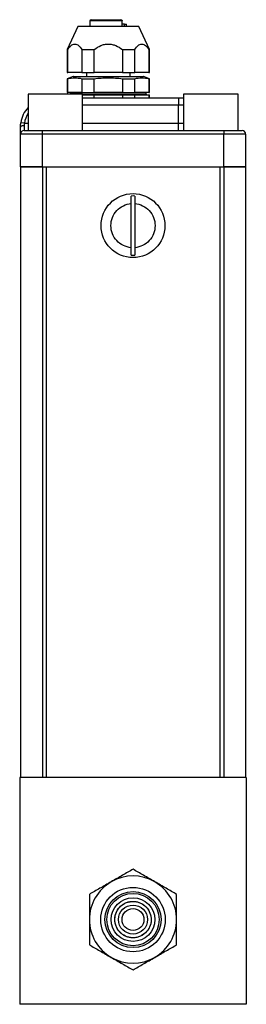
# Model space of a CAD drawing. Header units: inches. Extents: x 3.69 to 9.52, y 3.26 to 7.81.
# Tile 4 of 6: x 7.42 to 7.81, y 4.63 to 6.33. Entities that reach past the tile are written whole.
import ezdxf

# ---------------------------------------------------------------- set-up
doc = ezdxf.new("R2010")
doc.units = ezdxf.units.IN
doc.header["$MEASUREMENT"] = 0

msp = doc.modelspace()

# ---------------------------------------------------------------- linework, layer by layer
at = {"color": 7, "linetype": 'Continuous', "lineweight": 25}
for p, q in [((7.5417, 6.3232), (7.5417, 6.3134)), ((7.5969, 6.3232), (7.5417, 6.3232)), ((7.5969, 6.3134), (7.5969, 6.3232)), ((7.6012, 6.3173), (7.5969, 6.3173)), ((7.6012, 6.3173), (7.6047, 6.3173)), ((7.6012, 6.3134), (7.6012, 6.3173)), ((7.6047, 6.3134), (7.6047, 6.3173)), ((7.5207, 6.3134), (7.5024, 6.274)), ((7.5732, 6.3134), (7.5207, 6.3134)), ((7.6257, 6.3134), (7.5732, 6.3134)), ((7.6441, 6.274), (7.6257, 6.3134)), ((7.5024, 6.274), (7.5024, 6.2346)), ((7.5024, 6.274), (7.5034, 6.274)), ((7.5034, 6.2346), (7.5034, 6.274)), ((7.5278, 6.274), (7.5488, 6.274)), ((7.5278, 6.274), (7.5278, 6.2346)), ((7.5488, 6.2346), (7.5488, 6.274)), ((7.5976, 6.274), (7.6187, 6.274)), ((7.5976, 6.274), (7.5976, 6.2346)), ((7.6187, 6.2346), (7.6187, 6.274)), ((7.6431, 6.274), (7.6441, 6.274)), ((7.6431, 6.274), (7.6431, 6.2346)), ((7.6441, 6.2346), (7.6441, 6.274)), ((7.5024, 6.2346), (7.5034, 6.2346)), ((7.5278, 6.2346), (7.5034, 6.2346)), ((7.5278, 6.2346), (7.5488, 6.2346)), ((7.5358, 6.2346), (7.5358, 6.2277)), ((7.5976, 6.2346), (7.5488, 6.2346)), ((7.5976, 6.2346), (7.6187, 6.2346)), ((7.6106, 6.2277), (7.6106, 6.2346)), ((7.6431, 6.2346), (7.6187, 6.2346)), ((7.6431, 6.2346), (7.6441, 6.2346)), ((7.5127, 6.2275), (7.5024, 6.2237)), ((7.5024, 6.2237), (7.5024, 6.2001)), ((7.5024, 6.2237), (7.5034, 6.2237)), ((7.5034, 6.2001), (7.5034, 6.2237)), ((7.5127, 6.2275), (7.6338, 6.2275)), ((7.5278, 6.2237), (7.5488, 6.2237)), ((7.5278, 6.2237), (7.5278, 6.2001)), ((7.5488, 6.2001), (7.5488, 6.2237)), ((7.5976, 6.2237), (7.6187, 6.2237)), ((7.5976, 6.2237), (7.5976, 6.2001)), ((7.6187, 6.2001), (7.6187, 6.2237)), ((7.6441, 6.2237), (7.6338, 6.2275)), ((7.6431, 6.2237), (7.6441, 6.2237)), ((7.6431, 6.2237), (7.6431, 6.2001)), ((7.6441, 6.2001), (7.6441, 6.2237)), ((7.4354, 6.1972), (7.4354, 6.1347)), ((7.5291, 6.1972), (7.4354, 6.1972)), ((7.5024, 6.2001), (7.5034, 6.2001)), ((7.5278, 6.2001), (7.5034, 6.2001)), ((7.5083, 6.1993), (7.5083, 6.1972)), ((7.6382, 6.1993), (7.5083, 6.1993)), ((7.5278, 6.2001), (7.5488, 6.2001)), ((7.5291, 6.1347), (7.5291, 6.1972)), ((7.5291, 6.1969), (7.6382, 6.1969)), ((7.5291, 6.1962), (7.5488, 6.1962)), ((7.5976, 6.2001), (7.5488, 6.2001)), ((7.5488, 6.1907), (7.5488, 6.1962)), ((7.5488, 6.1962), (7.5976, 6.1962)), ((7.5976, 6.2001), (7.6187, 6.2001)), ((7.5976, 6.1962), (7.5976, 6.1907)), ((7.5976, 6.1962), (7.6187, 6.1962)), ((7.6431, 6.2001), (7.6187, 6.2001)), ((7.6187, 6.1907), (7.6187, 6.1962)), ((7.6187, 6.1962), (7.6431, 6.1962)), ((7.6382, 6.1969), (7.6382, 6.1993)), ((7.6431, 6.2001), (7.6441, 6.2001)), ((7.6431, 6.1962), (7.6431, 6.1907)), ((7.6431, 6.1962), (7.6441, 6.1962)), ((7.6441, 6.1907), (7.6441, 6.1962)), ((7.7026, 6.1972), (7.7026, 6.1347)), ((7.7963, 6.1972), (7.7026, 6.1972)), ((7.7963, 6.1347), (7.7963, 6.1972)), ((7.5291, 6.1907), (7.6937, 6.1907)), ((7.6937, 6.1907), (7.6937, 6.1782)), ((7.6937, 6.1907), (7.7026, 6.1907)), ((7.6937, 6.1782), (7.5291, 6.1782)), ((7.6937, 6.1472), (7.6937, 6.1782)), ((7.7026, 6.1782), (7.6937, 6.1782)), ((7.429, 6.1472), (7.4228, 6.1481)), ((7.429, 6.1472), (7.4354, 6.1472)), ((7.5291, 6.1472), (7.6937, 6.1472)), ((7.6937, 6.1347), (7.6937, 6.1472)), ((7.6937, 6.1472), (7.7026, 6.1472)), ((7.4222, 6.1284), (7.4222, 6.1407)), ((7.4222, 6.0721), (7.4222, 6.1284)), ((7.4597, 6.1284), (7.4222, 6.1284)), ((7.4285, 6.1429), (7.4285, 6.1347)), ((7.4285, 6.1347), (7.4597, 6.1347)), ((7.4597, 6.1347), (7.7719, 6.1347)), ((7.4597, 6.1347), (7.4597, 6.1284)), ((7.7719, 6.1284), (7.4597, 6.1284)), ((7.4597, 6.1284), (7.4597, 6.0721)), ((7.7719, 6.1347), (7.8032, 6.1347)), ((7.7719, 6.1347), (7.7719, 6.1284)), ((7.7719, 6.0721), (7.7719, 6.1284)), ((7.8094, 6.1284), (7.7719, 6.1284)), ((7.8094, 6.1284), (7.8094, 6.0721)), ((7.4597, 6.0721), (7.4222, 6.0721)), ((7.4222, 6.0721), (7.4222, 5.0221)), ((7.4222, 6.0721), (7.4598, 6.0721)), ((7.4597, 6.0721), (7.7719, 6.0721)), ((7.4598, 6.0721), (7.4598, 5.0221)), ((7.4598, 6.0721), (7.4663, 6.0721)), ((7.4663, 6.0721), (7.4663, 5.0221)), ((7.7653, 6.0721), (7.7653, 5.0221)), ((7.7653, 6.0721), (7.7718, 6.0721)), ((7.7718, 6.0721), (7.7718, 5.0221)), ((7.7718, 6.0721), (7.8094, 6.0721)), ((7.8094, 6.0721), (7.7719, 6.0721)), ((7.8094, 6.0721), (7.8094, 5.0221)), ((7.6127, 5.9332), (7.6127, 6.009)), ((7.6187, 6.009), (7.6187, 5.9332)), ((7.8106, 5.0221), (7.4208, 5.0221)), ((7.4208, 5.0221), (7.4208, 4.6323)), ((7.8106, 5.0221), (7.8106, 4.6323)), ((7.8106, 4.6323), (7.4208, 4.6323))]:
    msp.add_line(p, q, dxfattribs=at)
at = {"color": 7, "linetype": 'Continuous', "lineweight": 25, "flags": 128}
msp.add_lwpolyline([(7.4285, 6.1429), (7.4273, 6.1428), (7.4261, 6.1427), (7.425, 6.1425), (7.4241, 6.1422), (7.4233, 6.1419), (7.4227, 6.1415), (7.4224, 6.1411), (7.4222, 6.1407)], dxfattribs=at)
at = {"color": 7, "linetype": 'Continuous', "lineweight": 25}
for centre, radius in [((7.6157, 5.9711), 0.055), ((7.6157, 4.778), 0.0554), ((7.6157, 4.778), 0.0482), ((7.6157, 4.778), 0.045), ((7.6157, 4.778), 0.0375), ((7.6157, 4.778), 0.025), ((7.6157, 4.778), 0.0188)]:
    msp.add_circle(centre, radius, dxfattribs=at)
for centre, radius, start, end in [((7.5437, 6.3232), 0.00197, 90, 180), ((7.5949, 6.3232), 0.00197, 0, 90), ((7.5134, 6.2257), 0.00197, 90, 110.1463), ((7.6331, 6.2257), 0.00197, 69.8537, 90), ((7.5075, 6.1993), 0.000787, 38.8747, 90), ((7.5075, 6.1993), 0.000787, 0, 38.8747), ((7.639, 6.1993), 0.000787, 90, 180), ((7.639, 6.1969), 0.000787, 180, 270), ((7.4722, 6.1407), 0.05, 137.5189, 171.4559), ((7.4722, 6.1407), 0.0437, 147.4431, 171.4559), ((7.4285, 6.1284), 0.00625, 90, 180), ((7.8032, 6.1284), 0.00625, 0, 90), ((7.6157, 5.9711), 0.051, 86.6252, 93.3748), ((7.6157, 5.9711), 0.051, 266.6252, 273.3748), ((7.6157, 4.778), 0.075, 120, 180), ((7.6157, 4.778), 0.075, 60, 120), ((7.6157, 4.778), 0.075, 360, 60), ((7.6157, 4.778), 0.075, 180, 240), ((7.6157, 4.778), 0.075, 300, 360), ((7.6157, 4.778), 0.075, 240, 300)]:
    msp.add_arc(centre, radius, start, end, dxfattribs=at)
for points, knots in [([(7.5437, 6.3252), (7.5437, 6.3252), (7.5455, 6.3252), (7.5522, 6.3252), (7.5569, 6.3252), (7.568, 6.3252), (7.574, 6.3252), (7.5856, 6.3252), (7.5909, 6.3252), (7.5949, 6.3252)], [0, 0, 0, 0, 0.25, 0.25, 0.5, 0.5, 0.75, 0.75, 1, 1, 1, 1]), ([(7.5949, 6.3252), (7.595, 6.3252), (7.5952, 6.3252), (7.5956, 6.3251), (7.5958, 6.325), (7.5961, 6.3248), (7.5964, 6.3245), (7.5968, 6.324), (7.5968, 6.3235), (7.5969, 6.3232)], [0, 0, 0, 0, 0.1244777, 0.236867, 0.3371872, 0.4254695, 0.5017633, 0.7596633, 1, 1, 1, 1]), ([(7.5034, 6.274), (7.5052, 6.2767), (7.5071, 6.279), (7.5102, 6.2815), (7.5113, 6.2822), (7.5134, 6.2831), (7.5145, 6.2833), (7.5167, 6.2833), (7.5178, 6.2831), (7.52, 6.2821), (7.5211, 6.2815), (7.5241, 6.2789), (7.526, 6.2767), (7.5278, 6.274)], [0, 0, 0, 0, 0.25, 0.25, 0.375, 0.375, 0.5, 0.5, 0.625, 0.625, 0.75, 0.75, 1, 1, 1, 1]), ([(7.5488, 6.274), (7.5524, 6.2767), (7.5562, 6.279), (7.5624, 6.2815), (7.5645, 6.2822), (7.5688, 6.2831), (7.571, 6.2833), (7.5755, 6.2833), (7.5777, 6.2831), (7.582, 6.2821), (7.5842, 6.2815), (7.5903, 6.2789), (7.5941, 6.2767), (7.5976, 6.274)], [0, 0, 0, 0, 0.25, 0.25, 0.375, 0.375, 0.5, 0.5, 0.625, 0.625, 0.75, 0.75, 1, 1, 1, 1]), ([(7.6187, 6.274), (7.6205, 6.2767), (7.6223, 6.279), (7.6254, 6.2815), (7.6265, 6.2822), (7.6287, 6.2831), (7.6298, 6.2833), (7.632, 6.2833), (7.6331, 6.2831), (7.6352, 6.2821), (7.6363, 6.2815), (7.6394, 6.2789), (7.6413, 6.2767), (7.6431, 6.274)], [0, 0, 0, 0, 0.25, 0.25, 0.375, 0.375, 0.5, 0.5, 0.625, 0.625, 0.75, 0.75, 1, 1, 1, 1]), ([(7.5134, 6.2277), (7.5134, 6.2277), (7.5134, 6.2277), (7.5135, 6.2277), (7.5137, 6.2277), (7.514, 6.2277), (7.5145, 6.2277), (7.5156, 6.2277), (7.5175, 6.2277), (7.52, 6.2277), (7.5241, 6.2277), (7.5306, 6.2277), (7.5402, 6.2277), (7.5509, 6.2277), (7.5621, 6.2277), (7.5732, 6.2277), (7.5844, 6.2277), (7.5956, 6.2277), (7.6063, 6.2277), (7.6159, 6.2277), (7.6224, 6.2277), (7.6265, 6.2277), (7.629, 6.2277), (7.6309, 6.2277), (7.632, 6.2277), (7.6327, 6.2277), (7.633, 6.2277), (7.6331, 6.2277), (7.6331, 6.2277)], [0, 0, 0, 0, 0.011674, 0.023326, 0.034972, 0.046628, 0.058309, 0.089194, 0.120102, 0.152274, 0.184469, 0.250118, 0.315768, 0.380053, 0.441772, 0.500003, 0.558234, 0.619953, 0.684238, 0.749887, 0.815537, 0.847709, 0.879904, 0.910789, 0.941696, 0.961133, 0.980543, 1, 1, 1, 1]), ([(7.4222, 6.1407), (7.4222, 6.1411), (7.4222, 6.1419), (7.4223, 6.1431), (7.4224, 6.1444), (7.4225, 6.1456), (7.4226, 6.1469), (7.4227, 6.1477), (7.4228, 6.1481)], [0, 0, 0, 0, 0.165919, 0.331525, 0.497278, 0.66364, 0.831065, 1, 1, 1, 1]), ([(7.429, 6.1472), (7.4289, 6.1469), (7.4288, 6.1463), (7.4287, 6.1455), (7.4286, 6.1446), (7.4285, 6.1437), (7.4285, 6.1431), (7.4285, 6.1429)], [0, 0, 0, 0, 0.198168, 0.396855, 0.59646, 0.797379, 1, 1, 1, 1]), ([(7.6127, 6.009), (7.6127, 6.0102), (7.6127, 6.0114), (7.6127, 6.0138), (7.6127, 6.015), (7.6127, 6.0184), (7.6127, 6.0204), (7.6127, 6.022)], [0, 0, 0, 0, 0.25, 0.25, 0.5, 0.5, 1, 1, 1, 1]), ([(7.6187, 6.022), (7.6187, 6.0212), (7.6187, 6.0203), (7.6187, 6.0183), (7.6187, 6.0173), (7.6187, 6.0139), (7.6187, 6.0115), (7.6187, 6.009)], [0, 0, 0, 0, 0.25, 0.25, 0.5, 0.5, 1, 1, 1, 1]), ([(7.6127, 5.9332), (7.6032, 5.934), (7.5943, 5.9383), (7.5813, 5.9523), (7.5777, 5.9615), (7.5777, 5.9807), (7.5813, 5.9899), (7.5943, 6.0039), (7.6032, 6.0082), (7.6127, 6.009)], [0, 0, 0, 0, 0.25, 0.25, 0.5, 0.5, 0.75, 0.75, 1, 1, 1, 1]), ([(7.6187, 6.009), (7.6282, 6.0082), (7.6371, 6.0039), (7.6501, 5.9899), (7.6537, 5.9807), (7.6537, 5.9615), (7.6501, 5.9523), (7.6371, 5.9383), (7.6282, 5.934), (7.6187, 5.9332)], [0, 0, 0, 0, 0.25, 0.25, 0.5, 0.5, 0.75, 0.75, 1, 1, 1, 1]), ([(7.6127, 5.9202), (7.6127, 5.921), (7.6127, 5.9219), (7.6127, 5.9239), (7.6127, 5.9249), (7.6127, 5.9283), (7.6127, 5.9307), (7.6127, 5.9332)], [0, 0, 0, 0, 0.25, 0.25, 0.5, 0.5, 1, 1, 1, 1]), ([(7.6187, 5.9332), (7.6187, 5.932), (7.6187, 5.9308), (7.6187, 5.9284), (7.6187, 5.9272), (7.6187, 5.9238), (7.6187, 5.9218), (7.6187, 5.9202)], [0, 0, 0, 0, 0.25, 0.25, 0.5, 0.5, 1, 1, 1, 1]), ([(7.6157, 4.8646), (7.6098, 4.8612), (7.6038, 4.8577), (7.5945, 4.8524), (7.5913, 4.8505), (7.5848, 4.8468), (7.5815, 4.8449), (7.5782, 4.843)], [0, 0, 0, 0, 0.5, 0.5, 0.75, 0.75, 1, 1, 1, 1]), ([(7.6532, 4.843), (7.6466, 4.8468), (7.6402, 4.8505), (7.6308, 4.8559), (7.6277, 4.8577), (7.6216, 4.8612), (7.6186, 4.8629), (7.6157, 4.8646)], [0, 0, 0, 0, 0.5, 0.5, 0.75, 0.75, 1, 1, 1, 1]), ([(7.5782, 4.843), (7.5716, 4.8392), (7.5652, 4.8355), (7.5558, 4.83), (7.5527, 4.8282), (7.5466, 4.8247), (7.5436, 4.823), (7.5407, 4.8213)], [0, 0, 0, 0, 0.5, 0.5, 0.75, 0.75, 1, 1, 1, 1]), ([(7.6907, 4.8213), (7.6848, 4.8247), (7.6788, 4.8282), (7.6695, 4.8336), (7.6663, 4.8354), (7.6598, 4.8391), (7.6565, 4.841), (7.6532, 4.843)], [0, 0, 0, 0, 0.5, 0.5, 0.75, 0.75, 1, 1, 1, 1]), ([(7.5407, 4.8213), (7.5407, 4.8145), (7.5407, 4.8076), (7.5407, 4.7968), (7.5407, 4.7931), (7.5407, 4.7857), (7.5407, 4.7818), (7.5407, 4.778)], [0, 0, 0, 0, 0.5, 0.5, 0.75, 0.75, 1, 1, 1, 1]), ([(7.5887, 4.7936), (7.5845, 4.7864), (7.5834, 4.7779), (7.5877, 4.7619), (7.5929, 4.7551), (7.6073, 4.7468), (7.6158, 4.7457), (7.6318, 4.75), (7.6386, 4.7552), (7.6469, 4.7696), (7.648, 4.7781), (7.6437, 4.7941), (7.6385, 4.8009), (7.6241, 4.8092), (7.6156, 4.8103), (7.5996, 4.806), (7.5928, 4.8008), (7.5887, 4.7936)], [0, 0, 0, 0, 0.125, 0.125, 0.25, 0.25, 0.375, 0.375, 0.5, 0.5, 0.625, 0.625, 0.75, 0.75, 0.875, 0.875, 1, 1, 1, 1]), ([(7.5886, 4.7937), (7.5876, 4.792), (7.586, 4.7884), (7.5845, 4.7825), (7.5842, 4.7762), (7.5853, 4.7698), (7.5876, 4.7638), (7.5909, 4.7585), (7.5951, 4.7542), (7.6, 4.7507), (7.6053, 4.7483), (7.6112, 4.7468), (7.6175, 4.7465), (7.6239, 4.7476), (7.6299, 4.7499), (7.6352, 4.7532), (7.6395, 4.7574), (7.643, 4.7623), (7.6454, 4.7676), (7.6469, 4.7735), (7.6472, 4.7798), (7.6461, 4.7862), (7.6438, 4.7922), (7.6405, 4.7975), (7.6363, 4.8018), (7.6314, 4.8053), (7.6261, 4.8077), (7.6202, 4.8092), (7.6139, 4.8095), (7.6075, 4.8085), (7.6015, 4.8062), (7.5962, 4.8028), (7.5919, 4.7986), (7.5896, 4.7954), (7.5886, 4.7937)], [0, 0, 0, 0, 0.029997, 0.060005, 0.092161, 0.125, 0.157838, 0.189994, 0.219986, 0.25, 0.279992, 0.310005, 0.342161, 0.375, 0.407838, 0.439994, 0.469986, 0.5, 0.529992, 0.560005, 0.592161, 0.625, 0.657838, 0.689994, 0.719986, 0.75, 0.779992, 0.810005, 0.842161, 0.875, 0.907838, 0.939994, 0.969992, 1, 1, 1, 1]), ([(7.6907, 4.778), (7.6907, 4.7856), (7.6907, 4.793), (7.6907, 4.8039), (7.6907, 4.8075), (7.6907, 4.8145), (7.6907, 4.8179), (7.6907, 4.8213)], [0, 0, 0, 0, 0.5, 0.5, 0.75, 0.75, 1, 1, 1, 1]), ([(7.5407, 4.778), (7.5407, 4.7704), (7.5407, 4.763), (7.5407, 4.7521), (7.5407, 4.7485), (7.5407, 4.7415), (7.5407, 4.7381), (7.5407, 4.7347)], [0, 0, 0, 0, 0.5, 0.5, 0.75, 0.75, 1, 1, 1, 1]), ([(7.6907, 4.7347), (7.6907, 4.7415), (7.6907, 4.7484), (7.6907, 4.7592), (7.6907, 4.7629), (7.6907, 4.7703), (7.6907, 4.7742), (7.6907, 4.778)], [0, 0, 0, 0, 0.5, 0.5, 0.75, 0.75, 1, 1, 1, 1]), ([(7.5407, 4.7347), (7.5466, 4.7313), (7.5526, 4.7278), (7.5619, 4.7224), (7.5651, 4.7206), (7.5716, 4.7169), (7.5749, 4.715), (7.5782, 4.7131)], [0, 0, 0, 0, 0.5, 0.5, 0.75, 0.75, 1, 1, 1, 1]), ([(7.6532, 4.7131), (7.6598, 4.7169), (7.6662, 4.7206), (7.6756, 4.726), (7.6787, 4.7278), (7.6848, 4.7313), (7.6878, 4.733), (7.6907, 4.7347)], [0, 0, 0, 0, 0.5, 0.5, 0.75, 0.75, 1, 1, 1, 1]), ([(7.5782, 4.7131), (7.5848, 4.7092), (7.5912, 4.7055), (7.6006, 4.7001), (7.6037, 4.6983), (7.6098, 4.6948), (7.6128, 4.6931), (7.6157, 4.6914)], [0, 0, 0, 0, 0.5, 0.5, 0.75, 0.75, 1, 1, 1, 1]), ([(7.6157, 4.6914), (7.6216, 4.6948), (7.6276, 4.6983), (7.6369, 4.7037), (7.6401, 4.7055), (7.6466, 4.7092), (7.6499, 4.7111), (7.6532, 4.7131)], [0, 0, 0, 0, 0.5, 0.5, 0.75, 0.75, 1, 1, 1, 1])]:
    msp.add_open_spline(points, degree=3, knots=knots, dxfattribs=at)
for points in [[(7.5034, 6.2237), (7.5075, 6.2248), (7.5156, 6.2259), (7.5237, 6.2248), (7.5278, 6.2237)], [(7.5488, 6.2237), (7.557, 6.2248), (7.5732, 6.2259), (7.5895, 6.2248), (7.5976, 6.2237)], [(7.6187, 6.2237), (7.6227, 6.2248), (7.6309, 6.2259), (7.639, 6.2248), (7.6431, 6.2237)]]:
    msp.add_open_spline(points, degree=3, dxfattribs=at)

doc.saveas('drawing.dxf')
